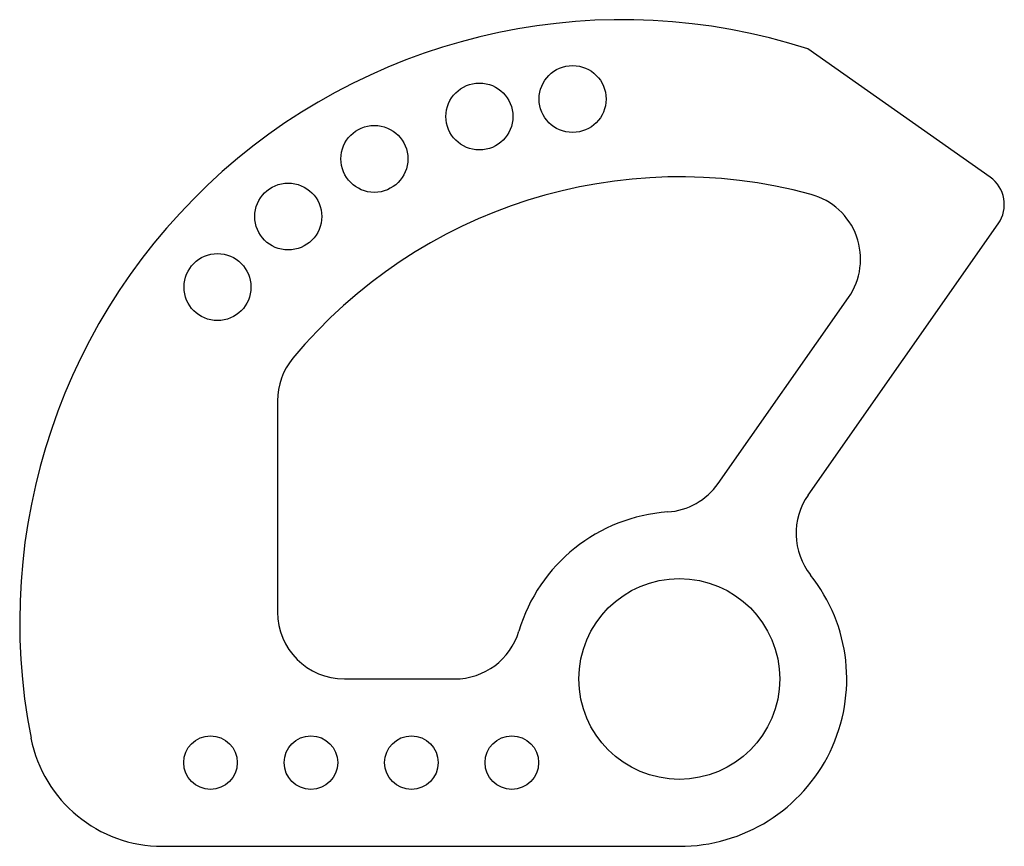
# Model space of a CAD drawing. Header units: millimetres. Extents: x 1748 to 1895, y 1482 to 1606.
import ezdxf

# ---------------------------------------------------------------- set-up
doc = ezdxf.new("R2010")
doc.units = ezdxf.units.MM

msp = doc.modelspace()

# ---------------------------------------------------------------- linework, layer by layer
for p, q in [((1893.35, 1582.35), (1866.15, 1601.52)), ((1866.19, 1534.87), (1894.57, 1575.4)), ((1852.74, 1536.58), (1872.2, 1564.38)), ((1786.95, 1548.93), (1786.95, 1517.4)), ((1796.95, 1507.4), (1813.41, 1507.4)), ((1769.78, 1482.4), (1846.95, 1482.4))]:
    msp.add_line(p, q)
for centre, radius in [((1831.02, 1594.03), 5), ((1817.1, 1591.42), 5), ((1801.42, 1585.09), 5), ((1788.56, 1576.48), 5), ((1778, 1565.94), 5), ((1846.95, 1507.4), 15), ((1776.95, 1494.9), 4), ((1791.95, 1494.9), 4), ((1806.95, 1494.9), 4), ((1821.95, 1494.9), 4)]:
    msp.add_circle(centre, radius)
for centre, radius, start, end in [((1838.47, 1515.88), 90, 72.0869, 191.1073), ((1846.95, 1507.4), 75, 74.7831, 140.2849), ((1890.47, 1578.27), 5, 325, 54.8335), ((1864.01, 1570.12), 10, 325, 74.7831), ((1796.95, 1548.93), 10, 140.2849, 180), ((1844.54, 1542.32), 10, 273.9446, 325), ((1874.38, 1529.14), 10, 145, 218.3985), ((1846.95, 1507.4), 25, 93.9446, 163.3985), ((1846.95, 1507.4), 25, 270, 38.3985), ((1796.95, 1517.4), 10, 180, 270), ((1813.41, 1517.4), 10, 270, 343.3985), ((1769.78, 1502.4), 20, 191.1073, 270)]:
    msp.add_arc(centre, radius, start, end)

doc.saveas('drawing.dxf')
